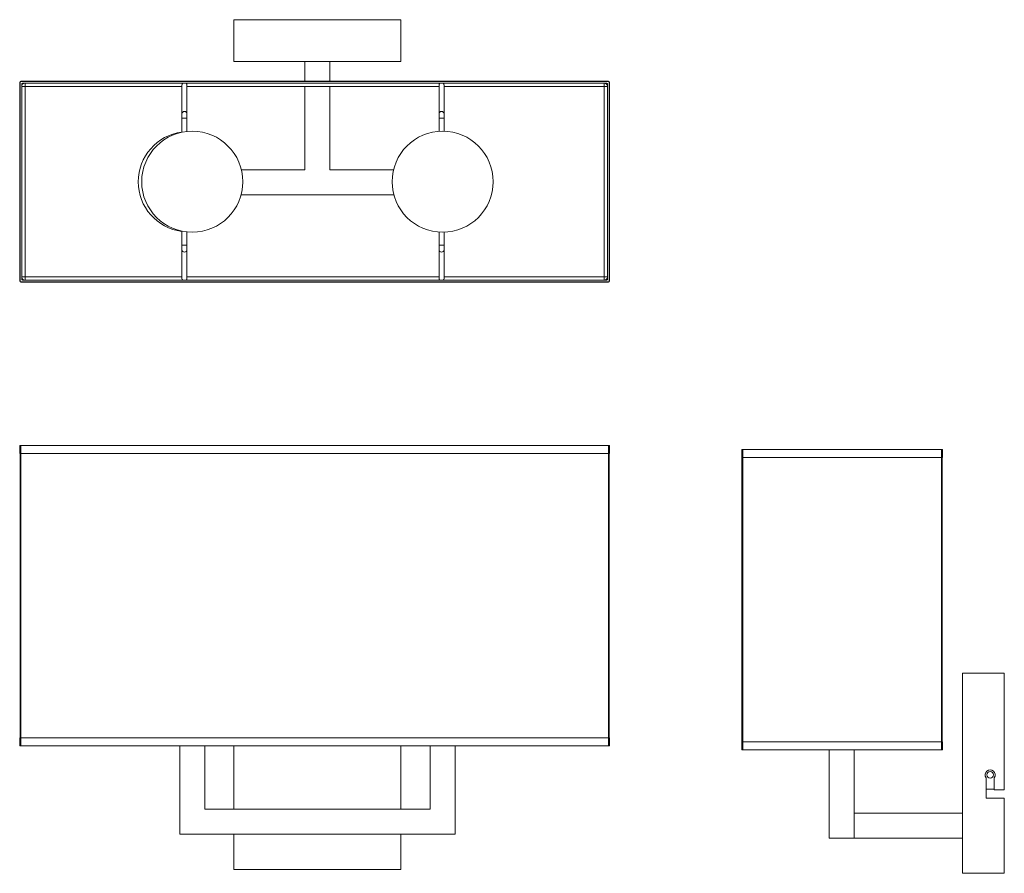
# Model space of a CAD drawing. Header units: millimetres. Extents: x -178 to 411, y -519 to -7.
import ezdxf

# ---------------------------------------------------------------- set-up
doc = ezdxf.new("R2010")
doc.units = ezdxf.units.MM

msp = doc.modelspace()

# ---------------------------------------------------------------- linework, layer by layer
at = {"color": 7, "linetype": 'Continuous', "lineweight": 15}
for p, q in [((-50, -7.34), (-50, -32.34)), ((-50, -7.34), (50, -7.34)), ((50, -7.34), (50, -32.34)), ((-50, -32.34), (50, -32.34)), ((-7.5, -44.29), (-7.5, -32.34)), ((7.5, -44.29), (7.5, -32.34)), ((-178.37, -44.97), (-178.37, -163.97)), ((-178.18, -44.97), (-178.37, -44.97)), ((-178.18, -44.97), (-178.18, -163.97)), ((-177.68, -44.47), (-177.68, -44.29)), ((174.32, -44.29), (-177.68, -44.29)), ((174.32, -44.47), (-177.68, -44.47)), ((-177.18, -162.97), (-177.18, -45.97)), ((-176.68, -45.47), (173.32, -45.47)), ((-175.18, -163.47), (-175.18, -45.47)), ((-81.18, -46.47), (-81.18, -74.84)), ((-78.18, -74.37), (-78.18, -46.47)), ((72.82, -46.47), (72.82, -74.28)), ((75.82, -74.21), (75.82, -46.47)), ((171.82, -45.47), (171.82, -163.47)), ((173.82, -45.97), (173.82, -162.97)), ((174.32, -44.47), (174.32, -44.29)), ((174.82, -44.97), (175, -44.97)), ((174.82, -163.97), (174.82, -44.97)), ((175, -163.97), (175, -44.97)), ((-177.18, -47.47), (-81.18, -47.47)), ((-78.18, -47.47), (72.82, -47.47)), ((-7.5, -97.34), (-7.5, -47.47)), ((7.5, -97.34), (7.5, -47.47)), ((75.82, -47.47), (173.82, -47.47)), ((-7.5, -97.34), (-45.58, -97.34)), ((45.58, -97.34), (7.5, -97.34)), ((-178.18, -104.47), (-178.37, -104.47)), ((45.77, -112.34), (-45.77, -112.34)), ((-81.18, -134.1), (-81.18, -162.47)), ((-78.18, -162.47), (-78.18, -134.57)), ((72.82, -134.66), (72.82, -162.47)), ((75.82, -162.47), (75.82, -134.73)), ((-178.18, -163.97), (-178.37, -163.97)), ((-177.68, -164.47), (-177.68, -164.66)), ((-177.68, -164.47), (174.32, -164.47)), ((-177.68, -164.66), (174.32, -164.66)), ((-81.18, -161.47), (-177.18, -161.47)), ((173.32, -163.47), (-176.68, -163.47)), ((72.82, -161.47), (-78.18, -161.47)), ((173.82, -161.47), (75.82, -161.47)), ((174.32, -164.47), (174.32, -164.66)), ((174.82, -163.97), (175, -163.97)), ((-178.37, -262.53), (175, -262.53)), ((-178.37, -262.53), (-178.37, -267.31)), ((-177.68, -262.53), (-177.68, -442.61)), ((174.32, -442.61), (174.32, -262.53)), ((175, -262.53), (175, -267.31)), ((254.14, -264.92), (374.5, -264.92)), ((254.14, -264.92), (254.14, -269.69)), ((254.82, -264.92), (254.82, -444.99)), ((373.82, -444.99), (373.82, -264.92)), ((374.5, -264.92), (374.5, -269.69)), ((-178.37, -267.31), (175, -267.31)), ((-178.18, -437.83), (-178.18, -267.31)), ((174.82, -267.31), (174.82, -437.83)), ((254.14, -269.69), (374.5, -269.69)), ((254.32, -440.22), (254.32, -269.69)), ((374.32, -269.69), (374.32, -440.22)), ((411.46, -398.99), (386.46, -398.99)), ((386.46, -398.99), (386.46, -518.99)), ((411.46, -398.99), (411.46, -468.99)), ((-178.37, -437.83), (175, -437.83)), ((-178.37, -437.83), (-178.37, -442.61)), ((175, -437.83), (175, -442.61)), ((254.14, -440.22), (374.5, -440.22)), ((254.14, -440.22), (254.14, -444.99)), ((374.5, -440.22), (374.5, -444.99)), ((-178.37, -442.61), (175, -442.61)), ((-82.5, -442.61), (-82.5, -495.61)), ((-67.5, -442.61), (-67.5, -480.61)), ((-50, -480.61), (-50, -442.61)), ((50, -442.61), (50, -480.61)), ((67.5, -442.61), (67.5, -480.61)), ((82.5, -442.61), (82.5, -495.61)), ((254.14, -444.99), (374.5, -444.99)), ((306.46, -444.99), (306.46, -497.99)), ((321.46, -497.99), (321.46, -444.99)), ((400.49, -461.68), (400.49, -473.99)), ((405.46, -468.99), (405.46, -461.68)), ((405.46, -468.49), (400.49, -468.49)), ((411.46, -468.99), (405.46, -468.99)), ((400.49, -473.99), (411.46, -473.99)), ((411.46, -473.99), (411.46, -518.99)), ((67.5, -480.61), (-67.5, -480.61)), ((321.46, -482.99), (386.46, -482.99)), ((82.5, -495.61), (-82.5, -495.61)), ((-50, -516.61), (-50, -495.61)), ((50, -495.61), (50, -516.61)), ((306.46, -497.99), (386.46, -497.99)), ((50, -516.61), (-50, -516.61)), ((411.46, -518.99), (386.46, -518.99))]:
    msp.add_line(p, q, dxfattribs=at)
at = {"color": 8, "linetype": 'Continuous', "lineweight": 15}
for p, q in [((-81.18, -66.4), (-78.18, -66.4)), ((72.82, -66.4), (75.82, -66.4)), ((-81.18, -142.54), (-78.18, -142.54)), ((72.82, -142.54), (75.82, -142.54))]:
    msp.add_line(p, q, dxfattribs=at)
at = {"color": 7, "linetype": 'Continuous', "lineweight": 15}
for centre, radius in [((-75, -104.47), 30.27), ((75, -104.47), 30.27), ((402.97, -459.99), 2)]:
    msp.add_circle(centre, radius, dxfattribs=at)
for centre, radius, start, end in [((-177.68, -44.97), 0.684, 90, 180), ((-177.68, -44.97), 0.5, 90, 180), ((-175.18, -47.47), 2, 90, 180), ((-176.68, -45.97), 0.5, 90, 180), ((-79.87, -46.49), 1.31, 129.41386, 179.39273), ((-79.85, -46.49), 1.33, 129.75109, 179.0555), ((-79.5, -46.49), 1.31, 0.60727, 50.58614), ((-79.51, -46.49), 1.33, 0.9445, 50.24891), ((74.15, -46.49), 1.33, 129.75109, 179.0555), ((74.49, -46.49), 1.33, 0.9445, 50.24891), ((171.82, -47.47), 2, 360, 90), ((173.32, -45.97), 0.5, 360, 90), ((174.32, -44.97), 0.684, 360, 90), ((174.32, -44.97), 0.5, 0, 90), ((-77.37, -104.47), 30, 97.30788, 262.69212), ((-177.68, -163.97), 0.684, 180, 270), ((-177.68, -163.97), 0.5, 180, 270), ((-175.18, -161.47), 2, 180, 270), ((-176.68, -162.97), 0.5, 180, 270), ((-79.87, -162.46), 1.31, 180.60727, 230.58614), ((-79.85, -162.45), 1.33, 180.9445, 230.24891), ((-79.5, -162.46), 1.31, 309.41386, 359.39273), ((-79.51, -162.45), 1.33, 309.75109, 359.0555), ((74.13, -162.46), 1.31, 180.60727, 230.58614), ((74.15, -162.45), 1.33, 180.9445, 230.24891), ((74.5, -162.46), 1.31, 309.41386, 359.39273), ((74.49, -162.45), 1.33, 309.75109, 359.0555), ((171.82, -161.47), 2, 270, 0), ((173.32, -162.97), 0.5, 270, 0), ((174.32, -163.97), 0.684, 270, 0), ((174.32, -163.97), 0.5, 270, 360), ((402.97, -459.99), 3, 325.78914, 214.21086)]:
    msp.add_arc(centre, radius, start, end, dxfattribs=at)
at = {"color": 8, "linetype": 'Continuous', "lineweight": 15}
for centre, start, end in [((-79.68, -63.79), 4.34801, 175.65199), ((74.32, -63.79), 4.34801, 175.65199), ((-79.68, -145.16), 184.34801, 355.65199), ((74.32, -145.16), 184.34801, 355.65199)]:
    msp.add_arc(centre, 1.5, start, end, dxfattribs=at)

doc.saveas('drawing.dxf')
